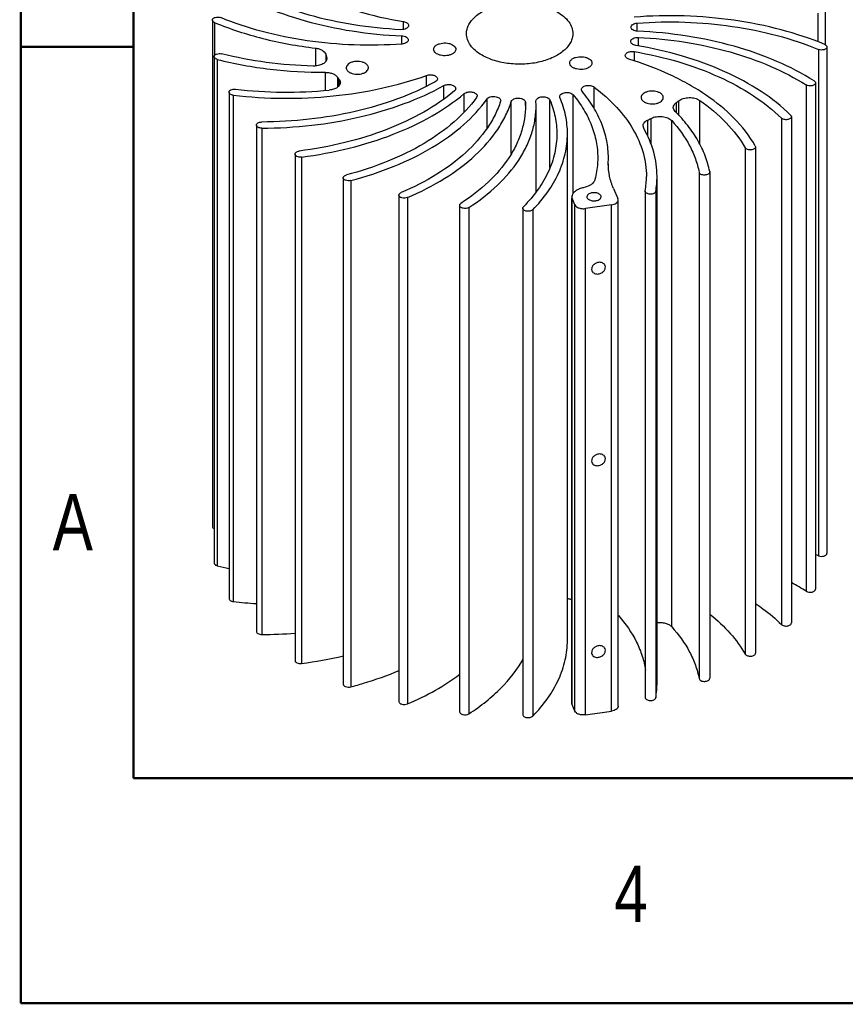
# Model space of a CAD drawing. Header units: inches. Extents: x 0 to 22, y -0.8 to 17.8.
# Tile 1 of 5: x 0 to 3.7, y 0 to 4.4. Entities that reach past the tile are written whole.
import ezdxf

# ---------------------------------------------------------------- set-up
doc = ezdxf.new("R2010")
doc.units = ezdxf.units.IN
doc.header["$LTSCALE"] = 1.21
doc.header["$MEASUREMENT"] = 0
doc.layers.get('0').update_dxf_attribs({"linetype": 'CONTINUOUS'})
doc.layers.add('02___PRT_ALL_AXES', color=7, linetype='CONTINUOUS')
doc.styles.get("Standard").update_dxf_attribs({"font": 'txt', "width": 0.8})

msp = doc.modelspace()

# ---------------------------------------------------------------- linework, layer by layer
at = {"color": 7, "linetype": 'CONTINUOUS'}
for p, q in [((3.54966, 4.39949), (3.54966, 4.27199)), ((3.58275, 4.41198), (3.58275, 4.26077)), ((0.86089, 4.36889), (0.86089, 2.11869)), ((0.87075, 4.35781), (0.87075, 4.21209)), ((1.70966, 4.32717), (1.70966, 4.36207)), ((2.7479, 4.31961), (2.7479, 4.35578)), ((1.70193, 4.2628), (1.70193, 4.29897)), ((2.75323, 4.25412), (2.75323, 4.29208)), ((3.5906, 4.24968), (3.5906, 1.99948)), ((0.86873, 4.20659), (0.86873, 1.95639)), ((1.31833, 4.24444), (1.31833, 4.16546)), ((1.36438, 4.21726), (1.36438, 4.18513)), ((1.36828, 4.19335), (1.36828, 4.20584)), ((1.36828, 4.20584), (1.36952, 4.19882)), ((2.73551, 4.1871), (2.73551, 4.22914)), ((3.55322, 4.2386), (3.55322, 1.98839)), ((0.88288, 4.1941), (0.88288, 1.9439)), ((1.36152, 4.13694), (1.36152, 4.05639)), ((1.41634, 4.11588), (1.41634, 4.07073)), ((1.81247, 4.07581), (1.81247, 4.12318)), ((1.42427, 4.07855), (1.42427, 4.10517)), ((1.88852, 4.01858), (1.88852, 4.07764)), ((2.55655, 3.97648), (2.55655, 4.07146)), ((3.49875, 4.0808), (3.49875, 1.83059)), ((3.53982, 4.08999), (3.53982, 1.83978)), ((0.93485, 4.04878), (0.93485, 1.79858)), ((0.95371, 4.03543), (0.95371, 1.78522)), ((1.97931, 3.95963), (1.97931, 4.04222)), ((2.03683, 4.03197), (2.0344, 4.02497)), ((2.40461, 4.02486), (2.40372, 4.02921)), ((2.46368, 3.59851), (2.46368, 4.03695)), ((2.08087, 3.89015), (2.08087, 4.01848)), ((2.1415, 4.01163), (2.14097, 4.00821)), ((2.18877, 3.77558), (2.18877, 4.00744)), ((2.25124, 4.00462), (2.25155, 3.98932)), ((2.25124, 3.98932), (2.25124, 4.00462)), ((2.29827, 4.0096), (2.29827, 4.01016)), ((2.29879, 3.98932), (2.29827, 4.0096)), ((2.2988, 3.60593), (2.2988, 3.98934)), ((2.3604, 3.71351), (2.3604, 4.01434)), ((2.92056, 4.0013), (2.92056, 3.95869)), ((2.93265, 3.94514), (2.93265, 4.01061)), ((3.02584, 3.81633), (3.02584, 4.01219)), ((3.43265, 3.93988), (3.43265, 1.68968)), ((1.05636, 3.90236), (1.05636, 1.65215)), ((2.77672, 3.88801), (2.77375, 3.89868)), ((2.79446, 3.92462), (2.79446, 3.8529)), ((2.80965, 3.81614), (2.80965, 3.93229)), ((2.90137, 1.67244), (2.90137, 3.92264)), ((3.38865, 3.93298), (3.38865, 1.68278)), ((1.08013, 3.88872), (1.08013, 1.63852)), ((2.43823, 1.61312), (2.43823, 3.86332)), ((3.27256, 3.81021), (3.27376, 3.80589)), ((1.22794, 3.77372), (1.22794, 1.52351)), ((3.22772, 3.80162), (3.22772, 1.55141)), ((3.27376, 3.80591), (3.27376, 1.55571)), ((1.25662, 3.7604), (1.25662, 1.51019)), ((2.61947, 3.73052), (2.62, 3.75681)), ((2.62, 3.72129), (2.62, 3.73052)), ((3.023, 3.69244), (3.023, 1.44223)), ((3.06996, 3.69546), (3.07009, 3.6939)), ((3.0701, 3.69395), (3.0701, 1.44375)), ((1.44209, 3.66848), (1.44209, 1.41828)), ((1.47546, 3.65606), (1.47546, 1.40586)), ((2.83615, 1.42422), (2.83615, 3.67442)), ((1.68947, 3.59126), (1.68947, 1.34105)), ((2.64256, 3.62126), (2.66218, 3.57552)), ((2.78333, 3.60888), (2.78333, 1.35867)), ((2.78335, 3.60883), (2.78344, 3.61022)), ((2.83046, 3.60754), (2.83046, 1.35734)), ((1.7271, 3.58027), (1.7271, 1.33007)), ((1.95925, 3.54541), (1.95925, 1.29521)), ((2.45795, 3.58563), (2.45757, 3.58251)), ((2.45757, 1.33231), (2.45757, 3.57705)), ((2.45795, 3.58563), (2.45845, 3.58774)), ((2.45873, 1.32685), (2.45873, 3.57705)), ((2.4711, 3.5482), (2.45873, 3.57705)), ((2.4711, 1.298), (2.4711, 3.5482)), ((2.63343, 3.548), (2.51878, 3.5316)), ((2.63343, 1.29779), (2.63343, 3.548)), ((2.66333, 3.57003), (2.66218, 3.57552)), ((2.66333, 1.31986), (2.66333, 3.57006)), ((2.00053, 3.53635), (2.00053, 1.28615)), ((2.23964, 3.53295), (2.23964, 1.28275)), ((2.2838, 3.52621), (2.2838, 1.276)), ((2.51878, 1.2814), (2.51878, 3.5316)), ((2.4711, 1.298), (2.45873, 1.32685)), ((2.51878, 1.2814), (2.63343, 1.29779))]:
    msp.add_line(p, q, dxfattribs=at)
at = {"color": 7, "linetype": 'CONTINUOUS', "const_width": 0.01}
for points in [[(0.01, 17), (0.01, 0)], [(0.51, 16), (0.51, 1)], [(0.51, 4.25), (0.01, 4.25)], [(21.51, 1), (0.51, 1)], [(22.01, 0), (0.01, 0)]]:
    msp.add_lwpolyline(points, dxfattribs=at)
at = {"color": 7, "linetype": 'CONTINUOUS'}
for centre, radius, start, end in [((1.67421, 4.3166), 0.32537, 197.7757, 199.90166), ((1.77173, 4.3707), 0.4373, 215.6413, 217.38695), ((1.1919, 6.00085), 1.95215, 263.27333, 275.53078), ((2.52489, 4.52756), 0.65841, 306.93761, 308.26649), ((2.39207, 4.74125), 0.91038, 296.23183, 297.30253), ((2.40857, 3.67447), 0.38034, 350.27377, 359.99177), ((2.43803, 3.67464), 0.39812, 350.29744, 359.96848), ((3.03932, 0.74635), 1.34416, 67.52246, 68.11086), ((1.31203, 3.64332), 1.75277, 255.82773, 257.5543), ((2.927, 0.92497), 1.071, 57.73451, 61.69623), ((1.18829, 3.76097), 1.98963, 263.2289, 266.19118), ((1.07254, 3.6768), 2.0383, 270.21348, 274.37263), ((1.02046, 3.38032), 1.88498, 277.1973, 282.94873), ((2.43799, 1.42444), 0.39816, 350.29787, 359.96761)]:
    msp.add_arc(centre, radius, start, end, dxfattribs=at)
for points, knots in [([(1.02208, 4.6718), (1.06174, 4.63272), (1.15468, 4.55983), (1.31745, 4.47258), (1.50521, 4.4044), (1.63979, 4.37386), (1.70966, 4.36207)], [0, 0, 0, 0, 0.2185052, 0.4599745, 0.7219763, 1, 1, 1, 1]), ([(0.91783, 4.5194), (0.97034, 4.48616), (1.08596, 4.42662), (1.276, 4.36068), (1.48389, 4.31626), (1.62838, 4.30216), (1.70193, 4.29897)], [0, 0, 0, 0, 0.2266007, 0.4719068, 0.7315607, 1, 1, 1, 1]), ([(1.69826, 4.32649), (1.6283, 4.32979), (1.49092, 4.34365), (1.2933, 4.38639), (1.11264, 4.44943), (1.0027, 4.50615), (0.95273, 4.53778)], [0, 0, 0, 0, 0.2684601, 0.5280524, 0.7733222, 1, 1, 1, 1]), ([(1.98952, 4.30929), (1.98952, 4.31601), (1.99132, 4.3298), (1.99923, 4.3497), (2.01206, 4.36857), (2.03621, 4.39281), (2.07736, 4.41786), (2.13653, 4.43762), (2.20293, 4.44695), (2.27117, 4.44506), (2.3357, 4.43215), (2.37529, 4.41582), (2.39278, 4.40572)], [0, 0, 0, 0, 0.0428589, 0.0874883, 0.1353223, 0.1872855, 0.3045515, 0.4382222, 0.5825688, 0.7297267, 0.8713105, 1, 1, 1, 1]), ([(0.86089, 4.36889), (0.86089, 4.37015), (0.86158, 4.37287), (0.86437, 4.37634), (0.86855, 4.37917), (0.87583, 4.38202), (0.88615, 4.38311), (0.89448, 4.38154), (0.89827, 4.37998)], [0, 0, 0, 0, 0.0868855, 0.1848797, 0.2993642, 0.4298811, 0.7187191, 1, 1, 1, 1]), ([(1.70359, 4.2628), (1.63306, 4.25756), (1.49183, 4.25479), (1.28324, 4.27316), (1.08408, 4.3134), (0.95786, 4.35532), (0.89827, 4.37998)], [0, 0, 0, 0, 0.2586092, 0.5153024, 0.7641998, 1, 1, 1, 1]), ([(2.39278, 4.40572), (2.40314, 4.39974), (2.42195, 4.38679), (2.44442, 4.36317), (2.45864, 4.33704), (2.46196, 4.31829), (2.46196, 4.30929)], [0, 0, 0, 0, 0.2897735, 0.5490658, 0.7822238, 1, 1, 1, 1]), ([(3.58074, 4.26077), (3.51812, 4.28668), (3.38543, 4.33066), (3.17606, 4.37263), (2.95683, 4.39143), (2.80846, 4.38804), (2.7344, 4.38226)], [0, 0, 0, 0, 0.2358057, 0.4847681, 0.7414927, 1, 1, 1, 1]), ([(0.87075, 4.35781), (0.86931, 4.3584), (0.86669, 4.35975), (0.86348, 4.3624), (0.86139, 4.36549), (0.86089, 4.3678), (0.86089, 4.36889)], [0, 0, 0, 0, 0.2976573, 0.5610822, 0.7909673, 1, 1, 1, 1]), ([(0.87075, 4.35781), (0.93998, 4.32916), (1.08735, 4.28153), (1.23956, 4.2539), (1.31833, 4.24444)], [0, 0, 0, 0, 0.4856934, 1, 1, 1, 1]), ([(1.73231, 4.34462), (1.73231, 4.34335), (1.73182, 4.34071), (1.72972, 4.33707), (1.72642, 4.3338), (1.72036, 4.32994), (1.71079, 4.32686), (1.70254, 4.32629), (1.69826, 4.32649)], [0, 0, 0, 0, 0.0898571, 0.1867025, 0.2951474, 0.4169341, 0.6951531, 1, 1, 1, 1]), ([(1.70966, 4.36207), (1.71276, 4.36155), (1.71853, 4.36002), (1.72588, 4.35612), (1.73097, 4.35095), (1.73231, 4.34661), (1.73231, 4.34462)], [0, 0, 0, 0, 0.3076069, 0.5785555, 0.8054405, 1, 1, 1, 1]), ([(2.72042, 4.33773), (2.72042, 4.33998), (2.72218, 4.34494), (2.72851, 4.35045), (2.7374, 4.3543), (2.74426, 4.35551), (2.7479, 4.35578)], [0, 0, 0, 0, 0.1896247, 0.4170007, 0.6915417, 1, 1, 1, 1]), ([(2.74956, 4.31961), (2.74575, 4.31977), (2.73853, 4.32083), (2.72912, 4.32463), (2.72235, 4.33023), (2.72043, 4.3354), (2.72042, 4.33773)], [0, 0, 0, 0, 0.3081734, 0.583921, 0.811758, 1, 1, 1, 1]), ([(2.7479, 4.35578), (2.81843, 4.36102), (2.95965, 4.36379), (3.16824, 4.34541), (3.3674, 4.30518), (3.49363, 4.26325), (3.55322, 4.2386)], [0, 0, 0, 0, 0.258612, 0.5153023, 0.7641969, 1, 1, 1, 1]), ([(1.70193, 4.29897), (1.70574, 4.2988), (1.71296, 4.29774), (1.72237, 4.29395), (1.72914, 4.28834), (1.73106, 4.28317), (1.73106, 4.28084)], [0, 0, 0, 0, 0.3081734, 0.583921, 0.811758, 1, 1, 1, 1]), ([(2.05871, 4.21285), (2.04834, 4.21884), (2.02953, 4.23179), (2.00706, 4.25541), (1.99285, 4.28154), (1.98952, 4.30029), (1.98952, 4.30929)], [0, 0, 0, 0, 0.2897735, 0.5490658, 0.7822238, 1, 1, 1, 1]), ([(2.46196, 4.30929), (2.46196, 4.30256), (2.46017, 4.28878), (2.45226, 4.26887), (2.43943, 4.25), (2.41528, 4.22577), (2.37413, 4.20072), (2.31496, 4.18095), (2.24856, 4.17162), (2.18031, 4.17351), (2.11579, 4.18642), (2.0762, 4.20276), (2.05871, 4.21285)], [0, 0, 0, 0, 0.0428589, 0.0874883, 0.1353223, 0.1872855, 0.3045515, 0.4382222, 0.5825688, 0.7297267, 0.8713105, 1, 1, 1, 1]), ([(2.71917, 4.27396), (2.71917, 4.27522), (2.71967, 4.27786), (2.72177, 4.28151), (2.72507, 4.28477), (2.73112, 4.28864), (2.7407, 4.29172), (2.74895, 4.29228), (2.75323, 4.29208)], [0, 0, 0, 0, 0.0898571, 0.1867025, 0.2951474, 0.4169341, 0.6951531, 1, 1, 1, 1]), ([(3.53365, 4.09918), (3.48114, 4.13241), (3.36552, 4.19196), (3.17549, 4.2579), (2.96759, 4.30231), (2.82311, 4.31642), (2.74956, 4.31961)], [0, 0, 0, 0, 0.2266035, 0.4719069, 0.7315578, 1, 1, 1, 1]), ([(2.75323, 4.29208), (2.82319, 4.28879), (2.96057, 4.27493), (3.15819, 4.23218), (3.33884, 4.16915), (3.44878, 4.11242), (3.49875, 4.0808)], [0, 0, 0, 0, 0.268463, 0.5280522, 0.7733194, 1, 1, 1, 1]), ([(1.73106, 4.28084), (1.73106, 4.2786), (1.72931, 4.27364), (1.72298, 4.26812), (1.71409, 4.26427), (1.70723, 4.26307), (1.70359, 4.2628)], [0, 0, 0, 0, 0.1896247, 0.4170007, 0.6915417, 1, 1, 1, 1]), ([(2.74183, 4.25651), (2.73873, 4.25703), (2.73296, 4.25856), (2.7256, 4.26245), (2.72052, 4.26762), (2.71917, 4.27197), (2.71917, 4.27396)], [0, 0, 0, 0, 0.3076069, 0.5785555, 0.8054405, 1, 1, 1, 1]), ([(3.42941, 3.94677), (3.38974, 3.98586), (3.2968, 4.05875), (3.13403, 4.14599), (2.94628, 4.21418), (2.8117, 4.24471), (2.74183, 4.25651)], [0, 0, 0, 0, 0.218508, 0.4599746, 0.7219732, 1, 1, 1, 1]), ([(3.5906, 4.24969), (3.5906, 4.24842), (3.5899, 4.24571), (3.58712, 4.24224), (3.58294, 4.2394), (3.57566, 4.23655), (3.56534, 4.23546), (3.557, 4.23703), (3.55322, 4.2386)], [0, 0, 0, 0, 0.0868855, 0.1848797, 0.2993642, 0.4298811, 0.7187191, 1, 1, 1, 1]), ([(3.58074, 4.26077), (3.58217, 4.26017), (3.58479, 4.25882), (3.58801, 4.25617), (3.59009, 4.25309), (3.5906, 4.25078), (3.5906, 4.24969)], [0, 0, 0, 0, 0.2976573, 0.5610822, 0.7909673, 1, 1, 1, 1]), ([(0.86873, 4.2066), (0.86873, 4.20774), (0.86929, 4.21017), (0.87157, 4.21337), (0.87505, 4.21608), (0.88126, 4.21903), (0.89047, 4.2207), (0.89811, 4.22003), (0.90182, 4.21909)], [0, 0, 0, 0, 0.0873313, 0.1840409, 0.2953732, 0.4219292, 0.706924, 1, 1, 1, 1]), ([(0.88288, 4.1941), (0.8809, 4.1946), (0.87724, 4.19588), (0.87263, 4.19875), (0.86952, 4.20237), (0.86873, 4.20526), (0.86873, 4.2066)], [0, 0, 0, 0, 0.3051006, 0.5732074, 0.8005151, 1, 1, 1, 1]), ([(1.30796, 4.1648), (1.23862, 4.16651), (1.10195, 4.1771), (0.9672, 4.20257), (0.90182, 4.21909)], [0, 0, 0, 0, 0.5070073, 1, 1, 1, 1]), ([(1.31833, 4.24444), (1.32386, 4.24378), (1.33436, 4.24158), (1.35134, 4.23455), (1.36197, 4.22479), (1.36438, 4.21726)], [0, 0, 0, 0, 0.3005238, 0.5730273, 1, 1, 1, 1]), ([(2.69498, 4.21173), (2.69498, 4.21315), (2.69563, 4.21617), (2.6983, 4.22021), (2.70244, 4.22372), (2.70989, 4.22766), (2.72121, 4.23027), (2.73074, 4.22996), (2.73551, 4.22914)], [0, 0, 0, 0, 0.087989, 0.1844335, 0.2944023, 0.4189801, 0.7015782, 1, 1, 1, 1]), ([(2.71154, 4.19571), (2.70918, 4.19644), (2.70485, 4.19821), (2.69946, 4.20196), (2.69587, 4.20652), (2.69498, 4.21007), (2.69498, 4.21173)], [0, 0, 0, 0, 0.3028135, 0.5689578, 0.7969966, 1, 1, 1, 1]), ([(2.73551, 4.22914), (2.80188, 4.21767), (2.92969, 4.1882), (3.10799, 4.12286), (3.26258, 4.03958), (3.3509, 3.97017), (3.38865, 3.93298)], [0, 0, 0, 0, 0.2779565, 0.5398682, 0.7813355, 1, 1, 1, 1]), ([(0.88288, 4.1941), (0.95982, 4.17467), (1.11873, 4.1459), (1.27988, 4.13673), (1.36152, 4.13694)], [0, 0, 0, 0, 0.4929173, 1, 1, 1, 1]), ([(1.36953, 4.19882), (1.36952, 4.19651), (1.36863, 4.19168), (1.36487, 4.185), (1.35895, 4.17899), (1.34807, 4.17181), (1.33076, 4.16592), (1.31577, 4.16461), (1.30796, 4.1648)], [0, 0, 0, 0, 0.0903811, 0.1874136, 0.295737, 0.4171023, 0.6944634, 1, 1, 1, 1]), ([(1.53958, 4.17705), (1.53594, 4.17916), (1.52769, 4.18256), (1.51425, 4.18525), (1.50003, 4.18564), (1.4862, 4.1837), (1.47386, 4.17958), (1.46398, 4.17356), (1.45729, 4.16594), (1.45557, 4.1598), (1.45557, 4.15696)], [0, 0, 0, 0, 0.1288124, 0.2705757, 0.4178858, 0.5623915, 0.6962056, 0.813596, 0.9130659, 1, 1, 1, 1]), ([(1.554, 4.15696), (1.554, 4.15884), (1.55331, 4.16275), (1.55034, 4.16819), (1.54566, 4.17311), (1.54174, 4.17581), (1.53958, 4.17705)], [0, 0, 0, 0, 0.2177412, 0.4508851, 0.7104585, 1, 1, 1, 1]), ([(3.27256, 3.81021), (3.2208, 3.9002), (3.11927, 3.99625), (2.97959, 4.08301), (2.86629, 4.14135), (2.77481, 4.17604), (2.71154, 4.19571)], [0, 0, 0, 0, 0.4493058, 0.5781786, 0.713225, 1, 1, 1, 1]), ([(0.95371, 4.03543), (1.02723, 4.02669), (1.1755, 4.01748), (1.39643, 4.02767), (1.61023, 4.06137), (1.7472, 4.0999), (1.81247, 4.12318)], [0, 0, 0, 0, 0.2552564, 0.5109606, 0.7610813, 1, 1, 1, 1]), ([(1.36152, 4.13694), (1.36728, 4.13695), (1.3785, 4.13605), (1.39412, 4.13194), (1.40713, 4.12544), (1.41393, 4.11925), (1.41634, 4.11588)], [0, 0, 0, 0, 0.2852476, 0.5545979, 0.7949499, 1, 1, 1, 1]), ([(1.45557, 4.15696), (1.45557, 4.15509), (1.45626, 4.15118), (1.45923, 4.14574), (1.46391, 4.14082), (1.46783, 4.13812), (1.46999, 4.13687)], [0, 0, 0, 0, 0.2177412, 0.4508851, 0.7104585, 1, 1, 1, 1]), ([(1.46999, 4.13687), (1.47363, 4.13477), (1.48188, 4.13137), (1.49532, 4.12868), (1.50954, 4.12828), (1.52337, 4.13023), (1.53571, 4.13435), (1.54559, 4.14037), (1.55228, 4.14798), (1.554, 4.15413), (1.554, 4.15696)], [0, 0, 0, 0, 0.1288124, 0.2705757, 0.4178858, 0.5623915, 0.6962056, 0.813596, 0.9130659, 1, 1, 1, 1]), ([(1.81247, 4.12318), (1.81752, 4.12498), (1.82837, 4.12666), (1.84167, 4.12493), (1.85091, 4.12107), (1.85617, 4.11734), (1.85966, 4.11282), (1.86052, 4.10933), (1.86052, 4.10769)], [0, 0, 0, 0, 0.2855106, 0.5731772, 0.7023039, 0.8156178, 0.9130653, 1, 1, 1, 1]), ([(1.85064, 4.09448), (1.79691, 4.06522), (1.68051, 4.01358), (1.49232, 3.95844), (1.28978, 3.92426), (1.15034, 3.91626), (1.07982, 3.916)], [0, 0, 0, 0, 0.2298633, 0.4764531, 0.7350528, 1, 1, 1, 1]), ([(1.08013, 3.88872), (1.1542, 3.889), (1.30065, 3.89746), (1.51325, 3.93365), (1.71054, 3.99201), (1.83239, 4.04667), (1.88852, 4.07764)], [0, 0, 0, 0, 0.2651961, 0.5239376, 0.7704645, 1, 1, 1, 1]), ([(1.42929, 4.09142), (1.42929, 4.08942), (1.42865, 4.08526), (1.42582, 4.07938), (1.4213, 4.07393), (1.41286, 4.06716), (1.39896, 4.06086), (1.38663, 4.05843), (1.38004, 4.05779)], [0, 0, 0, 0, 0.0933493, 0.1920777, 0.3001651, 0.419717, 0.6924418, 1, 1, 1, 1]), ([(1.42427, 4.10517), (1.42583, 4.10314), (1.42835, 4.09878), (1.42929, 4.0938), (1.42929, 4.09142)], [0, 0, 0, 0, 0.5184903, 1, 1, 1, 1]), ([(1.86052, 4.10769), (1.86052, 4.10645), (1.86004, 4.10385), (1.85716, 4.0988), (1.85341, 4.09599), (1.85064, 4.09448)], [0, 0, 0, 0, 0.216764, 0.450044, 1, 1, 1, 1]), ([(1.88852, 4.07764), (1.89343, 4.08035), (1.90502, 4.08335), (1.91962, 4.0825), (1.93028, 4.07887), (1.9365, 4.07502), (1.9407, 4.07019), (1.94178, 4.0663), (1.94178, 4.0645)], [0, 0, 0, 0, 0.2715542, 0.5626341, 0.6962651, 0.8134795, 0.9129301, 1, 1, 1, 1]), ([(2.50001, 4.06041), (2.50001, 4.06234), (2.50125, 4.06653), (2.50602, 4.07159), (2.51298, 4.07549), (2.52466, 4.07887), (2.53748, 4.07897), (2.54927, 4.07579), (2.55441, 4.07308), (2.55655, 4.07146)], [0, 0, 0, 0, 0.0875369, 0.1889028, 0.3094076, 0.4465528, 0.739257, 0.8777327, 1, 1, 1, 1]), ([(2.55655, 4.07146), (2.59218, 4.0445), (2.65649, 3.98755), (2.73159, 3.88915), (2.77097, 3.80004), (2.78636, 3.7281), (2.78891, 3.69222), (2.78891, 3.67442)], [0, 0, 0, 0, 0.2814356, 0.5378466, 0.7742794, 0.8878732, 1, 1, 1, 1]), ([(3.53982, 4.08998), (3.53982, 4.08859), (3.53896, 4.08558), (3.53562, 4.08188), (3.53071, 4.07897), (3.52237, 4.07633), (3.51115, 4.07593), (3.50233, 4.07853), (3.49875, 4.0808)], [0, 0, 0, 0, 0.0873133, 0.1876383, 0.3063307, 0.4415692, 0.7336043, 1, 1, 1, 1]), ([(3.53365, 4.09918), (3.53542, 4.09806), (3.53843, 4.09554), (3.53983, 4.09171), (3.53982, 4.08998)], [0, 0, 0, 0, 0.5467964, 1, 1, 1, 1]), ([(0.93485, 4.04878), (0.93485, 4.0498), (0.93528, 4.05194), (0.93711, 4.05485), (0.93993, 4.05741), (0.94508, 4.06036), (0.95303, 4.06248), (0.95979, 4.06255), (0.96323, 4.06214)], [0, 0, 0, 0, 0.0886489, 0.1851357, 0.2943153, 0.417625, 0.6984241, 1, 1, 1, 1]), ([(0.95371, 4.03543), (0.95117, 4.03573), (0.94642, 4.03676), (0.94031, 4.03967), (0.93602, 4.04369), (0.93485, 4.04719), (0.93485, 4.04878)], [0, 0, 0, 0, 0.308278, 0.5811796, 0.8081519, 1, 1, 1, 1]), ([(1.93619, 4.05415), (1.8938, 4.01876), (1.79717, 3.9536), (1.63246, 3.87722), (1.44634, 3.8197), (1.31448, 3.79565), (1.2465, 3.78704)], [0, 0, 0, 0, 0.2213217, 0.4641645, 0.7253484, 1, 1, 1, 1]), ([(1.25662, 3.7604), (1.32803, 3.76944), (1.46648, 3.79475), (1.66174, 3.85543), (1.83423, 3.93604), (1.93517, 4.00486), (1.97931, 4.04222)], [0, 0, 0, 0, 0.2749751, 0.5363076, 0.7790475, 1, 1, 1, 1]), ([(1.94178, 4.0645), (1.94178, 4.06263), (1.94062, 4.05858), (1.93784, 4.05553), (1.93619, 4.05415)], [0, 0, 0, 0, 0.4652008, 1, 1, 1, 1]), ([(1.97931, 4.04222), (1.98136, 4.04395), (1.9864, 4.04688), (1.99824, 4.05042), (2.01133, 4.05054), (2.02334, 4.04726), (2.03056, 4.04336), (2.03553, 4.03823), (2.03683, 4.03393), (2.03683, 4.03197)], [0, 0, 0, 0, 0.1195366, 0.2564561, 0.5496815, 0.688151, 0.8099526, 0.9121514, 1, 1, 1, 1]), ([(2.08087, 4.01848), (2.08238, 4.02059), (2.08683, 4.0244), (2.09532, 4.02805), (2.10538, 4.02991), (2.11593, 4.02979), (2.12586, 4.02769), (2.13409, 4.02382), (2.1399, 4.01846), (2.1415, 4.01377), (2.14151, 4.01163)], [0, 0, 0, 0, 0.1085465, 0.2382816, 0.383404, 0.5336293, 0.6773587, 0.8046501, 0.9105774, 1, 1, 1, 1]), ([(2.29826, 4.01016), (2.29827, 4.01243), (2.30007, 4.01743), (2.3065, 4.02296), (2.31551, 4.02679), (2.32619, 4.0286), (2.33735, 4.02816), (2.3497, 4.02513), (2.35831, 4.01943), (2.3604, 4.01434)], [0, 0, 0, 0, 0.0912195, 0.2007939, 0.3331414, 0.4816403, 0.6343625, 0.7781976, 1, 1, 1, 1]), ([(2.40372, 4.02921), (2.40373, 4.0313), (2.40525, 4.03589), (2.41084, 4.04119), (2.41882, 4.04508), (2.43178, 4.04801), (2.44555, 4.0472), (2.45738, 4.04255), (2.46202, 4.03897), (2.46368, 4.03695)], [0, 0, 0, 0, 0.0890745, 0.1941129, 0.3200968, 0.4626315, 0.7567874, 0.8885944, 1, 1, 1, 1]), ([(2.46368, 4.03695), (2.48101, 4.01581), (2.512, 3.97232), (2.54682, 3.9022), (2.568, 3.83005), (2.57275, 3.78098), (2.57275, 3.7568)], [0, 0, 0, 0, 0.2676306, 0.5207122, 0.7631705, 1, 1, 1, 1]), ([(2.50313, 4.05254), (2.50264, 4.05313), (2.50096, 4.05544), (2.50002, 4.05833), (2.50001, 4.06041)], [0, 0, 0, 0, 0.269327, 1, 1, 1, 1]), ([(2.62, 3.75681), (2.62, 3.78237), (2.61489, 3.83424), (2.59219, 3.91046), (2.55486, 3.98448), (2.52168, 4.03029), (2.50313, 4.05254)], [0, 0, 0, 0, 0.2365032, 0.4787825, 0.731952, 1, 1, 1, 1]), ([(2.84951, 4.04507), (2.84587, 4.04717), (2.83762, 4.05057), (2.82418, 4.05326), (2.80996, 4.05366), (2.79613, 4.05171), (2.78379, 4.04759), (2.77391, 4.04157), (2.76721, 4.03396), (2.7655, 4.02781), (2.7655, 4.02498)], [0, 0, 0, 0, 0.1288124, 0.2705757, 0.4178858, 0.5623915, 0.6962056, 0.813596, 0.9130659, 1, 1, 1, 1]), ([(2.86392, 4.02498), (2.86392, 4.02685), (2.86323, 4.03076), (2.86027, 4.0362), (2.85558, 4.04112), (2.85167, 4.04382), (2.84951, 4.04507)], [0, 0, 0, 0, 0.2177412, 0.4508851, 0.7104585, 1, 1, 1, 1]), ([(2.0344, 4.02497), (2.00565, 3.98523), (1.93378, 3.90913), (1.79937, 3.81447), (1.6375, 3.73596), (1.51855, 3.69727), (1.45597, 3.68091)], [0, 0, 0, 0, 0.2148464, 0.4538608, 0.7166467, 1, 1, 1, 1]), ([(1.47546, 3.65606), (1.54119, 3.67325), (1.66605, 3.71392), (1.83577, 3.79661), (1.97633, 3.89637), (2.05113, 3.97661), (2.08087, 4.01848)], [0, 0, 0, 0, 0.2837204, 0.5466348, 0.7855053, 1, 1, 1, 1]), ([(2.14097, 4.00821), (2.1343, 3.98777), (2.1174, 3.94697), (2.07025, 3.86722), (1.98613, 3.77332), (1.85526, 3.67692), (1.75373, 3.62547), (1.69908, 3.60224)], [0, 0, 0, 0, 0.1045659, 0.2137324, 0.4491998, 0.7112887, 1, 1, 1, 1]), ([(1.7271, 3.58027), (1.78449, 3.60468), (1.89103, 3.65874), (2.02814, 3.76019), (2.11589, 3.85908), (2.16469, 3.94303), (2.182, 3.98594), (2.18877, 4.00744)], [0, 0, 0, 0, 0.2890409, 0.5511835, 0.7864744, 0.8955211, 1, 1, 1, 1]), ([(2.25155, 3.98932), (2.25155, 3.96947), (2.24837, 3.92938), (2.23416, 3.87002), (2.21066, 3.81174), (2.16622, 3.73431), (2.087, 3.64277), (2.00855, 3.58262), (1.96521, 3.55447)], [0, 0, 0, 0, 0.1098397, 0.2214522, 0.3364829, 0.4563232, 0.714035, 1, 1, 1, 1]), ([(2.00053, 3.53635), (2.04567, 3.56568), (2.12738, 3.62833), (2.20991, 3.72369), (2.2562, 3.80434), (2.28067, 3.86504), (2.29548, 3.92688), (2.29879, 3.96864), (2.2988, 3.98932)], [0, 0, 0, 0, 0.2859648, 0.5436765, 0.6635169, 0.7785476, 0.8901602, 1, 1, 1, 1]), ([(2.18877, 4.00744), (2.19039, 4.0126), (2.19875, 4.01872), (2.21092, 4.02203), (2.22217, 4.02272), (2.23306, 4.02111), (2.24235, 4.0174), (2.24909, 4.01196), (2.25115, 4.00692), (2.25124, 4.00462)], [0, 0, 0, 0, 0.2162351, 0.3586645, 0.5115255, 0.6614882, 0.796046, 0.9077529, 1, 1, 1, 1]), ([(2.3604, 4.01434), (2.37033, 3.99016), (2.3857, 3.94053), (2.39099, 3.88879), (2.39099, 3.86333)], [0, 0, 0, 0, 0.5064843, 1, 1, 1, 1]), ([(2.43823, 3.86333), (2.43823, 3.89059), (2.43241, 3.94601), (2.41551, 3.99905), (2.40461, 4.02486)], [0, 0, 0, 0, 0.4931723, 1, 1, 1, 1]), ([(2.7655, 4.02498), (2.7655, 4.0231), (2.76619, 4.0192), (2.76915, 4.01375), (2.77384, 4.00883), (2.77775, 4.00613), (2.77991, 4.00489)], [0, 0, 0, 0, 0.2177412, 0.4508851, 0.7104585, 1, 1, 1, 1]), ([(2.77991, 4.00489), (2.78355, 4.00278), (2.7918, 3.99938), (2.80524, 3.99669), (2.81946, 3.9963), (2.83329, 3.99824), (2.84563, 4.00236), (2.85551, 4.00838), (2.86221, 4.016), (2.86392, 4.02214), (2.86392, 4.02498)], [0, 0, 0, 0, 0.1288124, 0.2705757, 0.4178858, 0.5623915, 0.6962056, 0.813596, 0.9130659, 1, 1, 1, 1]), ([(2.90834, 3.98055), (2.90834, 3.98435), (2.91097, 3.99266), (2.917, 3.99862), (2.92056, 4.0013)], [0, 0, 0, 0, 0.4605038, 1, 1, 1, 1]), ([(2.93265, 4.01061), (2.93855, 4.01527), (2.9537, 4.02215), (2.97864, 4.02564), (3.00388, 4.02294), (3.01952, 4.01661), (3.02584, 4.01219)], [0, 0, 0, 0, 0.2299382, 0.4957808, 0.7639972, 1, 1, 1, 1]), ([(3.02584, 4.01219), (3.06805, 3.98269), (3.14384, 3.91985), (3.20462, 3.84177), (3.22772, 3.80162)], [0, 0, 0, 0, 0.5264222, 1, 1, 1, 1]), ([(2.80965, 3.93229), (2.8169, 3.93603), (2.83356, 3.94092), (2.85923, 3.94154), (2.88308, 3.93608), (2.8967, 3.92781), (2.90137, 3.92264)], [0, 0, 0, 0, 0.2519858, 0.5257633, 0.785002, 1, 1, 1, 1]), ([(2.91639, 3.96336), (2.91396, 3.96575), (2.90993, 3.97099), (2.90834, 3.9775), (2.90834, 3.98055)], [0, 0, 0, 0, 0.5281906, 1, 1, 1, 1]), ([(3.06996, 3.69546), (3.06534, 3.71931), (3.05153, 3.76722), (3.01846, 3.8362), (2.97322, 3.90262), (2.93644, 3.94351), (2.91639, 3.96336)], [0, 0, 0, 0, 0.2327019, 0.4748149, 0.7297701, 1, 1, 1, 1]), ([(3.43265, 3.93989), (3.43265, 3.93837), (3.43161, 3.93506), (3.42769, 3.93114), (3.42203, 3.92821), (3.4127, 3.92585), (3.40264, 3.92616), (3.39374, 3.92918), (3.39007, 3.93159), (3.38865, 3.93298)], [0, 0, 0, 0, 0.0882682, 0.1916003, 0.3151514, 0.4553819, 0.7491774, 0.8840181, 1, 1, 1, 1]), ([(3.42941, 3.94677), (3.43038, 3.94582), (3.432, 3.94372), (3.43265, 3.94111), (3.43265, 3.93989)], [0, 0, 0, 0, 0.5277971, 1, 1, 1, 1]), ([(1.05636, 3.90236), (1.05636, 3.90419), (1.05796, 3.90827), (1.06347, 3.91256), (1.07104, 3.91534), (1.07681, 3.91598), (1.07982, 3.916)], [0, 0, 0, 0, 0.1866232, 0.4151577, 0.6925079, 1, 1, 1, 1]), ([(1.08013, 3.88872), (1.07708, 3.88871), (1.07125, 3.88932), (1.06359, 3.89209), (1.05799, 3.89638), (1.05636, 3.90051), (1.05636, 3.90236)], [0, 0, 0, 0, 0.3073007, 0.584939, 0.8136488, 1, 1, 1, 1]), ([(2.77374, 3.89868), (2.77374, 3.90116), (2.77477, 3.90637), (2.77908, 3.91349), (2.78583, 3.91978), (2.7914, 3.92312), (2.79446, 3.92462)], [0, 0, 0, 0, 0.2135052, 0.4448865, 0.7060443, 1, 1, 1, 1]), ([(2.90137, 3.92264), (2.93201, 3.88874), (2.97202, 3.83374), (3.0078, 3.7534), (3.01908, 3.71271), (3.023, 3.69244)], [0, 0, 0, 0, 0.5210169, 0.7645426, 1, 1, 1, 1]), ([(2.39099, 3.86333), (2.39099, 3.83502), (2.38441, 3.7773), (2.35531, 3.69314), (2.30775, 3.61229), (2.26599, 3.5633), (2.24273, 3.53969)], [0, 0, 0, 0, 0.2328448, 0.4731809, 0.7273761, 1, 1, 1, 1]), ([(2.2838, 3.52621), (2.30803, 3.5508), (2.35152, 3.60183), (2.40107, 3.68604), (2.43138, 3.77371), (2.43823, 3.83384), (2.43823, 3.86333)], [0, 0, 0, 0, 0.272624, 0.5268191, 0.7671552, 1, 1, 1, 1]), ([(2.83615, 3.67442), (2.83615, 3.71082), (2.82556, 3.78569), (2.79564, 3.85489), (2.77672, 3.88801)], [0, 0, 0, 0, 0.4883003, 1, 1, 1, 1]), ([(1.22794, 3.77372), (1.22794, 3.7753), (1.22908, 3.77875), (1.23329, 3.78275), (1.23931, 3.78567), (1.24399, 3.78672), (1.2465, 3.78704)], [0, 0, 0, 0, 0.1922622, 0.4192006, 0.6918049, 1, 1, 1, 1]), ([(1.25662, 3.7604), (1.25316, 3.75996), (1.24634, 3.75998), (1.2383, 3.76208), (1.23309, 3.76503), (1.23022, 3.7676), (1.22837, 3.77053), (1.22794, 3.77269), (1.22794, 3.77372)], [0, 0, 0, 0, 0.3011632, 0.582233, 0.7057207, 0.814995, 0.9114608, 1, 1, 1, 1]), ([(3.27376, 3.80589), (3.27376, 3.80425), (3.27249, 3.80062), (3.26794, 3.79655), (3.26151, 3.79365), (3.25382, 3.79217), (3.24568, 3.79226), (3.23638, 3.79421), (3.22981, 3.79799), (3.22772, 3.80162)], [0, 0, 0, 0, 0.0902943, 0.1979399, 0.3276048, 0.4736533, 0.6252759, 0.7701718, 1, 1, 1, 1]), ([(2.57275, 3.7568), (2.57275, 3.74871), (2.57171, 3.71621), (2.56645, 3.68386), (2.56034, 3.6602)], [0, 0, 0, 0, 0.2485614, 1, 1, 1, 1]), ([(2.64256, 3.62126), (2.63508, 3.63869), (2.62347, 3.67455), (2.61947, 3.71207), (2.61947, 3.73052)], [0, 0, 0, 0, 0.5070155, 1, 1, 1, 1]), ([(1.44209, 3.66847), (1.44209, 3.6698), (1.44286, 3.67265), (1.4459, 3.67624), (1.45042, 3.67911), (1.45402, 3.6804), (1.45597, 3.68091)], [0, 0, 0, 0, 0.2000213, 0.427417, 0.6952273, 1, 1, 1, 1]), ([(3.0701, 3.6939), (3.07009, 3.69213), (3.06859, 3.6882), (3.06337, 3.68399), (3.05616, 3.68117), (3.04772, 3.68002), (3.03912, 3.68066), (3.03146, 3.68304), (3.02561, 3.68685), (3.02336, 3.69062), (3.023, 3.69244)], [0, 0, 0, 0, 0.0922216, 0.2041272, 0.3396232, 0.4906199, 0.6436763, 0.784727, 0.9036273, 1, 1, 1, 1]), ([(1.47546, 3.65606), (1.47174, 3.65509), (1.46406, 3.65436), (1.45478, 3.656), (1.4485, 3.65894), (1.44497, 3.66167), (1.44266, 3.66488), (1.44209, 3.66733), (1.44209, 3.66847)], [0, 0, 0, 0, 0.2924293, 0.5776702, 0.7044527, 0.8159585, 0.9127219, 1, 1, 1, 1]), ([(2.56034, 3.6602), (2.55925, 3.65599), (2.55533, 3.64863), (2.54657, 3.64), (2.53192, 3.63052), (2.51873, 3.62616), (2.50945, 3.6242)], [0, 0, 0, 0, 0.2006423, 0.3717098, 0.563149, 1, 1, 1, 1]), ([(1.68947, 3.59126), (1.68947, 3.59234), (1.68996, 3.59461), (1.69199, 3.59766), (1.69512, 3.60029), (1.69768, 3.60164), (1.69908, 3.60224)], [0, 0, 0, 0, 0.2096832, 0.4397984, 0.7029396, 1, 1, 1, 1]), ([(1.7271, 3.58027), (1.72332, 3.57867), (1.71494, 3.57704), (1.70456, 3.57809), (1.69721, 3.58093), (1.69299, 3.58377), (1.69017, 3.58725), (1.68947, 3.58999), (1.68947, 3.59126)], [0, 0, 0, 0, 0.2804531, 0.5695151, 0.7003015, 0.8150105, 0.9131139, 1, 1, 1, 1]), ([(2.50945, 3.6242), (2.50304, 3.62285), (2.49106, 3.61931), (2.47546, 3.6111), (2.46395, 3.60068), (2.45947, 3.592), (2.45845, 3.58774)], [0, 0, 0, 0, 0.2995847, 0.5679806, 0.7997885, 1, 1, 1, 1]), ([(2.83046, 3.60754), (2.83015, 3.60572), (2.82796, 3.60191), (2.82215, 3.59804), (2.81449, 3.59562), (2.80586, 3.59494), (2.79737, 3.59607), (2.79011, 3.59888), (2.78486, 3.6031), (2.78334, 3.60705), (2.78333, 3.60883)], [0, 0, 0, 0, 0.0959399, 0.2143066, 0.3551082, 0.508256, 0.659576, 0.7954566, 0.9076477, 1, 1, 1, 1]), ([(1.95925, 3.5454), (1.95925, 3.54709), (1.96058, 3.55085), (1.9635, 3.55336), (1.96521, 3.55447)], [0, 0, 0, 0, 0.4543441, 1, 1, 1, 1]), ([(2.00053, 3.53635), (1.99697, 3.53404), (1.98812, 3.53137), (1.97685, 3.53172), (1.96845, 3.53435), (1.9635, 3.53726), (1.96013, 3.54097), (1.95925, 3.544), (1.95925, 3.5454)], [0, 0, 0, 0, 0.2653874, 0.5575952, 0.6931481, 0.8121347, 0.9126363, 1, 1, 1, 1]), ([(2.45757, 3.58251), (2.45757, 3.58112), (2.45788, 3.57924), (2.45854, 3.57749), (2.45873, 3.57705)], [0, 0, 0, 0, 0.7433182, 1, 1, 1, 1]), ([(2.4711, 3.5482), (2.47246, 3.54503), (2.47789, 3.53901), (2.48942, 3.53344), (2.50358, 3.53061), (2.51372, 3.53088), (2.51878, 3.5316)], [0, 0, 0, 0, 0.1942204, 0.4349707, 0.7119038, 1, 1, 1, 1]), ([(2.63343, 3.548), (2.63749, 3.54858), (2.64505, 3.55039), (2.65475, 3.55526), (2.66151, 3.56183), (2.66333, 3.56746), (2.66333, 3.57003)], [0, 0, 0, 0, 0.3080464, 0.5798262, 0.8068141, 1, 1, 1, 1]), ([(2.23964, 3.53296), (2.23964, 3.53415), (2.24026, 3.53669), (2.2418, 3.53875), (2.24273, 3.53969)], [0, 0, 0, 0, 0.4733702, 1, 1, 1, 1]), ([(2.2838, 3.52621), (2.2824, 3.52479), (2.27875, 3.52234), (2.26985, 3.51925), (2.25975, 3.51891), (2.25036, 3.52124), (2.24465, 3.52417), (2.24069, 3.5281), (2.23964, 3.53144), (2.23964, 3.53296)], [0, 0, 0, 0, 0.1153134, 0.2497417, 0.5436331, 0.6841987, 0.8080858, 0.9116411, 1, 1, 1, 1]), ([(0.86089, 2.11868), (0.86089, 2.11675), (0.86269, 2.11241), (0.86634, 2.10982), (0.86846, 2.10868)], [0, 0, 0, 0, 0.4456508, 1, 1, 1, 1]), ([(3.55322, 1.98839), (3.557, 1.98683), (3.56534, 1.98526), (3.57566, 1.98635), (3.58294, 1.9892), (3.58712, 1.99203), (3.5899, 1.9955), (3.5906, 1.99822), (3.5906, 1.99948)], [0, 0, 0, 0, 0.2812809, 0.5701189, 0.7006358, 0.8151203, 0.9131145, 1, 1, 1, 1]), ([(0.86873, 1.9564), (0.86873, 1.95506), (0.86952, 1.95217), (0.87263, 1.94855), (0.87724, 1.94567), (0.8809, 1.9444), (0.88288, 1.9439)], [0, 0, 0, 0, 0.1994849, 0.4267926, 0.6948994, 1, 1, 1, 1]), ([(3.49875, 1.83059), (3.50233, 1.82833), (3.51115, 1.82572), (3.52237, 1.82612), (3.53071, 1.82877), (3.53562, 1.83167), (3.53896, 1.83537), (3.53982, 1.83838), (3.53982, 1.83977)], [0, 0, 0, 0, 0.2663957, 0.5584308, 0.6936693, 0.8123617, 0.9126867, 1, 1, 1, 1]), ([(0.93485, 1.79858), (0.93485, 1.79699), (0.93602, 1.79349), (0.94031, 1.78947), (0.94642, 1.78655), (0.95117, 1.78552), (0.95371, 1.78522)], [0, 0, 0, 0, 0.1918481, 0.4188204, 0.691722, 1, 1, 1, 1]), ([(2.4577, 1.79169), (2.45636, 1.79248), (2.45027, 1.79544), (2.44346, 1.79677), (2.43826, 1.79706)], [0, 0, 0, 0, 0.2296425, 1, 1, 1, 1]), ([(3.27505, 1.77528), (3.28552, 1.76815), (3.32536, 1.73984), (3.36287, 1.70818), (3.38865, 1.68278)], [0, 0, 0, 0, 0.2593671, 1, 1, 1, 1]), ([(2.66461, 1.72222), (2.69615, 1.6866), (2.73693, 1.62859), (2.77164, 1.54384), (2.78168, 1.50104), (2.78482, 1.47975)], [0, 0, 0, 0, 0.5210974, 0.764405, 1, 1, 1, 1]), ([(3.07183, 1.72758), (3.10388, 1.70188), (3.16181, 1.64795), (3.20894, 1.58407), (3.22772, 1.55141)], [0, 0, 0, 0, 0.5216002, 1, 1, 1, 1]), ([(2.90137, 1.67244), (2.8981, 1.67605), (2.88934, 1.68239), (2.87345, 1.68834), (2.85516, 1.69117), (2.84239, 1.69076), (2.83602, 1.68993)], [0, 0, 0, 0, 0.2093074, 0.4545767, 0.7241468, 1, 1, 1, 1]), ([(2.90137, 1.67244), (2.93201, 1.63854), (2.97202, 1.58354), (3.0078, 1.50319), (3.01908, 1.46251), (3.023, 1.44223)], [0, 0, 0, 0, 0.5210168, 0.7645424, 1, 1, 1, 1]), ([(3.38865, 1.68278), (3.39007, 1.68138), (3.39374, 1.67897), (3.40264, 1.67596), (3.4127, 1.67565), (3.42203, 1.67801), (3.42769, 1.68094), (3.43161, 1.68485), (3.43265, 1.68817), (3.43265, 1.68968)], [0, 0, 0, 0, 0.1159819, 0.2508226, 0.5446181, 0.6848486, 0.8083997, 0.9117318, 1, 1, 1, 1]), ([(1.05636, 1.65215), (1.05636, 1.6503), (1.05799, 1.64618), (1.06359, 1.64189), (1.07125, 1.63912), (1.07708, 1.63851), (1.08013, 1.63852)], [0, 0, 0, 0, 0.1863512, 0.415061, 0.6926993, 1, 1, 1, 1]), ([(2.2838, 1.276), (2.30803, 1.3006), (2.35152, 1.35162), (2.40106, 1.43583), (2.43138, 1.5235), (2.43823, 1.58362), (2.43823, 1.6131)], [0, 0, 0, 0, 0.2726238, 0.5268187, 0.7671567, 1, 1, 1, 1]), ([(3.22772, 1.55141), (3.22981, 1.54779), (3.23638, 1.54401), (3.24568, 1.54205), (3.25382, 1.54196), (3.26151, 1.54345), (3.26794, 1.54634), (3.27249, 1.55042), (3.27376, 1.55404), (3.27376, 1.55569)], [0, 0, 0, 0, 0.2298282, 0.3747241, 0.5263467, 0.6723952, 0.8020601, 0.9097057, 1, 1, 1, 1]), ([(1.22794, 1.52352), (1.22794, 1.52249), (1.22837, 1.52033), (1.23022, 1.5174), (1.23309, 1.51483), (1.2383, 1.51188), (1.24634, 1.50978), (1.25316, 1.50975), (1.25662, 1.51019)], [0, 0, 0, 0, 0.0885392, 0.185005, 0.2942793, 0.417767, 0.6988368, 1, 1, 1, 1]), ([(2.00053, 1.28615), (2.02682, 1.30323), (2.07645, 1.33883), (2.16235, 1.41539), (2.21502, 1.48207), (2.24144, 1.52923)], [0, 0, 0, 0, 0.2726365, 0.5298897, 1, 1, 1, 1]), ([(1.47546, 1.40586), (1.49429, 1.41078), (1.56728, 1.43121), (1.63889, 1.45673), (1.69069, 1.47887)], [0, 0, 0, 0, 0.2567989, 1, 1, 1, 1]), ([(1.7271, 1.33007), (1.76965, 1.34817), (1.85026, 1.38733), (1.92579, 1.43574), (1.96042, 1.46155)], [0, 0, 0, 0, 0.5170716, 1, 1, 1, 1]), ([(1.44209, 1.41827), (1.44209, 1.41712), (1.44266, 1.41468), (1.44497, 1.41146), (1.4485, 1.40874), (1.45478, 1.4058), (1.46406, 1.40416), (1.47174, 1.40488), (1.47546, 1.40586)], [0, 0, 0, 0, 0.0872781, 0.1840415, 0.2955473, 0.4223298, 0.7075707, 1, 1, 1, 1]), ([(3.023, 1.44223), (3.02336, 1.44041), (3.02561, 1.43665), (3.03146, 1.43284), (3.03912, 1.43046), (3.04772, 1.42982), (3.05616, 1.43096), (3.06337, 1.43379), (3.06859, 1.43799), (3.07009, 1.44193), (3.0701, 1.4437)], [0, 0, 0, 0, 0.0963727, 0.215273, 0.3563237, 0.5093801, 0.6603768, 0.7958728, 0.9077784, 1, 1, 1, 1]), ([(2.78333, 1.35863), (2.78334, 1.35685), (2.78486, 1.3529), (2.79011, 1.34868), (2.79737, 1.34586), (2.80586, 1.34474), (2.81449, 1.34542), (2.82215, 1.34784), (2.82796, 1.3517), (2.83015, 1.35551), (2.83046, 1.35734)], [0, 0, 0, 0, 0.0923523, 0.2045434, 0.340424, 0.491744, 0.6448918, 0.7856934, 0.9040601, 1, 1, 1, 1]), ([(1.68947, 1.34106), (1.68947, 1.33979), (1.69017, 1.33705), (1.69299, 1.33357), (1.69721, 1.33073), (1.70456, 1.32789), (1.71494, 1.32683), (1.72332, 1.32846), (1.7271, 1.33007)], [0, 0, 0, 0, 0.0868861, 0.1849895, 0.2996985, 0.4304849, 0.7195469, 1, 1, 1, 1]), ([(2.45873, 1.32685), (2.45854, 1.32729), (2.45788, 1.32904), (2.45757, 1.33092), (2.45757, 1.33231)], [0, 0, 0, 0, 0.2566818, 1, 1, 1, 1]), ([(2.66333, 1.31983), (2.66333, 1.31726), (2.66151, 1.31163), (2.65475, 1.30505), (2.64505, 1.30019), (2.63749, 1.29837), (2.63343, 1.29779)], [0, 0, 0, 0, 0.1931859, 0.4201738, 0.6919536, 1, 1, 1, 1]), ([(1.95925, 1.29519), (1.95925, 1.2938), (1.96013, 1.29077), (1.9635, 1.28705), (1.96845, 1.28415), (1.97685, 1.28152), (1.98812, 1.28116), (1.99697, 1.28383), (2.00053, 1.28615)], [0, 0, 0, 0, 0.0873637, 0.1878653, 0.3068519, 0.4424048, 0.7346126, 1, 1, 1, 1]), ([(2.23964, 1.28276), (2.23964, 1.28123), (2.24069, 1.2779), (2.24465, 1.27397), (2.25036, 1.27104), (2.25975, 1.2687), (2.26985, 1.26905), (2.27875, 1.27214), (2.2824, 1.27459), (2.2838, 1.276)], [0, 0, 0, 0, 0.0883589, 0.1919142, 0.3158013, 0.4563669, 0.7502583, 0.8846866, 1, 1, 1, 1]), ([(2.51878, 1.2814), (2.51372, 1.28068), (2.50358, 1.28041), (2.48942, 1.28323), (2.47789, 1.2888), (2.47246, 1.29483), (2.4711, 1.298)], [0, 0, 0, 0, 0.2880962, 0.5650293, 0.8057796, 1, 1, 1, 1])]:
    msp.add_open_spline(points, degree=3, knots=knots, dxfattribs=at)
at = {"layer": '02___PRT_ALL_AXES', "color": 7, "linetype": 'CONTINUOUS'}
for points, knots in [([(1.84378, 4.23898), (1.84378, 4.24086), (1.84447, 4.24477), (1.84744, 4.25021), (1.85212, 4.25513), (1.85604, 4.25783), (1.85819, 4.25908)], [0, 0, 0, 0, 0.2177417, 0.4508858, 0.7104589, 1, 1, 1, 1]), ([(1.85819, 4.25908), (1.86184, 4.26118), (1.87009, 4.26458), (1.88353, 4.26727), (1.89775, 4.26766), (1.91158, 4.26572), (1.92391, 4.2616), (1.9338, 4.25558), (1.94049, 4.24797), (1.9422, 4.24182), (1.9422, 4.23898)], [0, 0, 0, 0, 0.128812, 0.2705751, 0.4178852, 0.5623911, 0.6962053, 0.8135958, 0.9130658, 1, 1, 1, 1]), ([(1.92779, 4.21889), (1.92415, 4.21679), (1.9159, 4.21339), (1.90246, 4.2107), (1.88824, 4.21031), (1.87441, 4.21225), (1.86207, 4.21637), (1.85219, 4.22239), (1.8455, 4.23), (1.84378, 4.23615), (1.84378, 4.23898)], [0, 0, 0, 0, 0.128812, 0.2705751, 0.4178852, 0.5623911, 0.6962053, 0.8135958, 0.9130658, 1, 1, 1, 1]), ([(1.9422, 4.23898), (1.9422, 4.23711), (1.94152, 4.2332), (1.93855, 4.22776), (1.93387, 4.22284), (1.92995, 4.22014), (1.92779, 4.21889)], [0, 0, 0, 0, 0.2177417, 0.4508858, 0.7104589, 1, 1, 1, 1]), ([(2.46278, 4.19816), (2.46642, 4.20026), (2.47467, 4.20366), (2.48811, 4.20635), (2.50233, 4.20675), (2.51616, 4.2048), (2.52849, 4.20068), (2.53838, 4.19466), (2.54507, 4.18705), (2.54678, 4.18091), (2.54678, 4.17807)], [0, 0, 0, 0, 0.128812, 0.2705751, 0.4178852, 0.5623911, 0.6962053, 0.8135958, 0.9130658, 1, 1, 1, 1]), ([(2.44836, 4.17807), (2.44836, 4.17994), (2.44905, 4.18385), (2.45202, 4.18929), (2.4567, 4.19421), (2.46062, 4.19691), (2.46278, 4.19816)], [0, 0, 0, 0, 0.2177417, 0.4508858, 0.7104589, 1, 1, 1, 1]), ([(2.53237, 4.15798), (2.52873, 4.15587), (2.52048, 4.15247), (2.50704, 4.14978), (2.49282, 4.14939), (2.47899, 4.15133), (2.46665, 4.15545), (2.45677, 4.16147), (2.45008, 4.16909), (2.44836, 4.17523), (2.44836, 4.17807)], [0, 0, 0, 0, 0.128812, 0.2705751, 0.4178852, 0.5623911, 0.6962053, 0.8135958, 0.9130658, 1, 1, 1, 1]), ([(2.54678, 4.17807), (2.54678, 4.17619), (2.5461, 4.17229), (2.54313, 4.16684), (2.53845, 4.16192), (2.53453, 4.15922), (2.53237, 4.15798)], [0, 0, 0, 0, 0.2177417, 0.4508858, 0.7104589, 1, 1, 1, 1]), ([(2.53378, 3.5967), (2.53118, 3.5952), (2.5267, 3.59178), (2.52456, 3.58631), (2.52456, 3.58386)], [0, 0, 0, 0, 0.5508081, 1, 1, 1, 1]), ([(2.58755, 3.58383), (2.58755, 3.58565), (2.58646, 3.58958), (2.58217, 3.59446), (2.57585, 3.59832), (2.56503, 3.60192), (2.5503, 3.60267), (2.53865, 3.59952), (2.53378, 3.5967)], [0, 0, 0, 0, 0.0871398, 0.1868346, 0.3045014, 0.4386365, 0.7300825, 1, 1, 1, 1]), ([(2.52456, 3.58386), (2.52455, 3.58204), (2.52564, 3.57811), (2.52993, 3.57323), (2.53625, 3.56937), (2.54707, 3.56577), (2.5618, 3.56502), (2.57345, 3.56817), (2.57832, 3.57099)], [0, 0, 0, 0, 0.0871398, 0.1868346, 0.3045014, 0.4386365, 0.7300825, 1, 1, 1, 1]), ([(2.57832, 3.57099), (2.58092, 3.57249), (2.5854, 3.57591), (2.58754, 3.58138), (2.58755, 3.58383)], [0, 0, 0, 0, 0.5508081, 1, 1, 1, 1]), ([(2.5761, 3.29228), (2.57123, 3.29158), (2.56178, 3.28829), (2.55077, 3.27894), (2.54478, 3.26668), (2.54559, 3.2578), (2.54716, 3.25415)], [0, 0, 0, 0, 0.2725144, 0.5381359, 0.7802099, 1, 1, 1, 1]), ([(2.60505, 3.27897), (2.60403, 3.28136), (2.60091, 3.28586), (2.59391, 3.29052), (2.58532, 3.29283), (2.57919, 3.29272), (2.5761, 3.29228)], [0, 0, 0, 0, 0.2282878, 0.4681045, 0.7257428, 1, 1, 1, 1]), ([(2.54716, 3.25415), (2.54818, 3.25177), (2.5513, 3.24726), (2.5583, 3.2426), (2.56689, 3.24029), (2.57302, 3.2404), (2.5761, 3.24084)], [0, 0, 0, 0, 0.2282878, 0.4681045, 0.7257428, 1, 1, 1, 1]), ([(2.5761, 3.24084), (2.58098, 3.24154), (2.59043, 3.24483), (2.60144, 3.25418), (2.60743, 3.26644), (2.60662, 3.27532), (2.60505, 3.27897)], [0, 0, 0, 0, 0.2725144, 0.5381359, 0.7802099, 1, 1, 1, 1]), ([(2.5761, 2.44041), (2.57123, 2.43972), (2.56178, 2.43642), (2.55077, 2.42708), (2.54478, 2.41482), (2.54559, 2.40594), (2.54716, 2.40229)], [0, 0, 0, 0, 0.2725144, 0.5381359, 0.7802099, 1, 1, 1, 1]), ([(2.60505, 2.42711), (2.60403, 2.42949), (2.60091, 2.434), (2.59391, 2.43866), (2.58532, 2.44097), (2.57919, 2.44086), (2.5761, 2.44041)], [0, 0, 0, 0, 0.2282878, 0.4681045, 0.7257428, 1, 1, 1, 1]), ([(2.5761, 2.38898), (2.58098, 2.38968), (2.59043, 2.39297), (2.60144, 2.40231), (2.60743, 2.41458), (2.60662, 2.42346), (2.60505, 2.42711)], [0, 0, 0, 0, 0.2725144, 0.5381359, 0.7802099, 1, 1, 1, 1]), ([(2.54716, 2.40229), (2.54818, 2.3999), (2.5513, 2.3954), (2.5583, 2.39074), (2.56689, 2.38843), (2.57302, 2.38854), (2.5761, 2.38898)], [0, 0, 0, 0, 0.2282878, 0.4681045, 0.7257428, 1, 1, 1, 1]), ([(2.5761, 1.58855), (2.57123, 1.58785), (2.56178, 1.58456), (2.55077, 1.57522), (2.54478, 1.56296), (2.54559, 1.55408), (2.54716, 1.55042)], [0, 0, 0, 0, 0.2725144, 0.5381359, 0.7802099, 1, 1, 1, 1]), ([(2.60505, 1.57525), (2.60403, 1.57763), (2.60091, 1.58214), (2.59391, 1.5868), (2.58532, 1.58911), (2.57919, 1.58899), (2.5761, 1.58855)], [0, 0, 0, 0, 0.2282878, 0.4681045, 0.7257428, 1, 1, 1, 1]), ([(2.54716, 1.55042), (2.54818, 1.54804), (2.5513, 1.54353), (2.5583, 1.53887), (2.56689, 1.53656), (2.57302, 1.53668), (2.5761, 1.53712)], [0, 0, 0, 0, 0.2282878, 0.4681045, 0.7257428, 1, 1, 1, 1]), ([(2.5761, 1.53712), (2.58098, 1.53782), (2.59043, 1.54111), (2.60144, 1.55045), (2.60743, 1.56272), (2.60662, 1.57159), (2.60505, 1.57525)], [0, 0, 0, 0, 0.2725144, 0.5381359, 0.7802099, 1, 1, 1, 1])]:
    msp.add_open_spline(points, degree=3, knots=knots, dxfattribs=at)

# ---------------------------------------------------------------- texts
at = {"color": 2, "linetype": 'CONTINUOUS', "char_height": 0.25, "width": 0.2, "attachment_point": 1, "line_spacing_factor": 0.9}
for s, insert in [('A', (0.15165, 2.26306)), ('4', (2.64633, 0.61083))]:
    msp.add_mtext(s, dxfattribs=dict(at, insert=insert))

doc.saveas('drawing.dxf')
